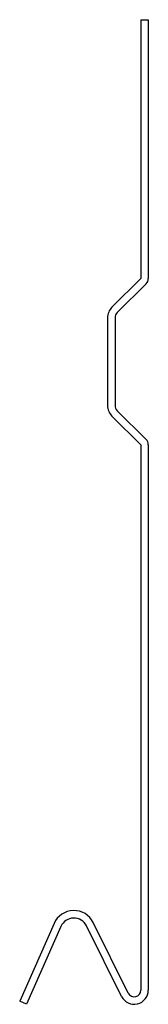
# Model space of a CAD drawing. Header units: millimetres. Extents: x 201.6 to 210.2, y 112.5 to 179.1.
import ezdxf

# ---------------------------------------------------------------- set-up
doc = ezdxf.new("R2010")
doc.units = ezdxf.units.MM

msp = doc.modelspace()

# ---------------------------------------------------------------- linework, layer by layer
at = {"color": 7, "linetype": 'Continuous', "lineweight": 25}
for p, q in [((209.736, 179.141), (209.736, 161.617)), ((209.736, 179.141), (210.244, 179.141)), ((210.244, 179.141), (210.244, 161.617)), ((209.736, 161.617), (207.788, 159.669)), ((210.095, 161.258), (208.148, 159.31)), ((207.491, 158.951), (207.491, 153.022)), ((207.999, 158.951), (207.999, 153.022)), ((207.788, 152.303), (209.736, 150.356)), ((208.148, 152.663), (210.095, 150.715)), ((209.736, 150.356), (209.736, 113.419)), ((210.244, 150.356), (210.244, 113.419)), ((203.875, 117.944), (201.556, 112.671)), ((204.34, 117.74), (202.021, 112.466)), ((208.438, 112.996), (206.065, 117.779)), ((208.893, 113.221), (206.52, 118.005)), ((202.021, 112.466), (201.556, 112.671))]:
    msp.add_line(p, q, dxfattribs=at)
for centre, radius, start, end in [((209.736, 161.617), 0.508, 315, 360), ((208.507, 158.951), 1.016, 135, 180), ((208.507, 158.951), 0.508, 135, 180), ((208.507, 153.022), 1.016, 180, 225), ((208.507, 153.022), 0.508, 180, 225), ((209.736, 150.356), 0.508, 360, 45), ((205.212, 117.356), 1.461, 26.38144, 156.25692), ((205.212, 117.356), 0.953, 26.38144, 156.25692), ((209.291, 113.419), 0.952, 206.38144, 360), ((209.291, 113.419), 0.445, 206.38144, 360)]:
    msp.add_arc(centre, radius, start, end, dxfattribs=at)

doc.saveas('drawing.dxf')
